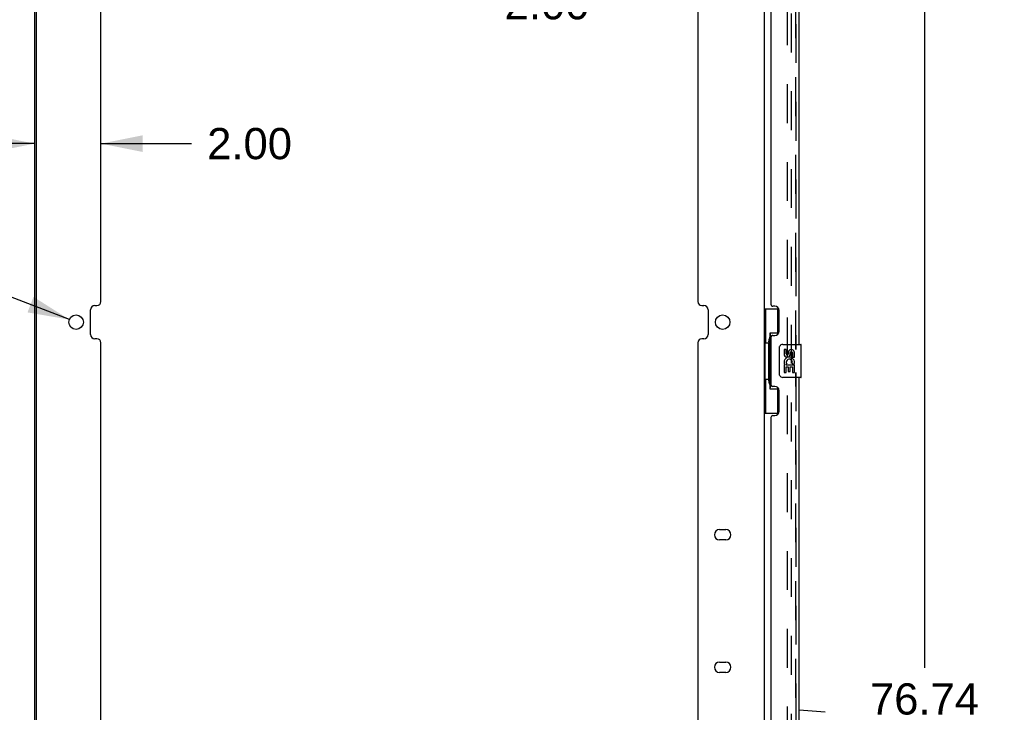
# Model space of a CAD drawing. Header units: inches. Extents: x 0 to 213, y 0 to 138.
# Tile 8 of 38: x 16 to 45, y 48 to 69. Entities that reach past the tile are written whole.
import ezdxf

# ---------------------------------------------------------------- set-up
doc = ezdxf.new("R2010")
doc.units = ezdxf.units.IN
doc.header["$LTSCALE"] = 11.736377
doc.header["$MEASUREMENT"] = 0
doc.linetypes.add('HIDDEN', pattern=[0.2, 0.1, -0.1])
doc.layers.get('0').update_dxf_attribs({"linetype": 'CONTINUOUS'})
for name, color, linetype in [('DEFAULT_2', 8, 'HIDDEN'), ('DIMENSIONS', 7, 'CONTINUOUS'), ('MASTER_DOOR_ASSEMBLY', 7, 'CONTINUOUS'), ('SLAVE_DOOR_ASSEMBLY', 7, 'CONTINUOUS')]:
    doc.layers.add(name, color=color, linetype=linetype)
doc.styles.get("Standard").update_dxf_attribs({"font": 'arial.ttf'})
doc.styles.add('TEXTSTYLE_1', font='gdt', dxfattribs={"width": 0.8})
doc.dimstyles.new('DIMSTYLE_1', dxfattribs={"dimtxt": 0.941421, "dimasz": 1.255227, "dimexe": 0.09, "dimexo": 0.07, "dimgap": 0.0375, "dimtad": 0, "dimtih": 1, "dimtoh": 1, "dimzin": 4, "dimdsep": 46, "dimtxsty": 'Standard', "dimblk": '_FILLED', "dimblk1": '_FILLED', "dimblk2": '_FILLED', "dimcen": 0.09, "dimazin": 1, "dimtfac": 1, "dimtdec": 3, "dimtofl": 0, "dimtmove": 0, "dimatfit": 3, "dimldrblk": '_FILLED', "dimfxl": 0, "dimtolj": 1, "dimtzin": 4, "dimarcsym": 0})
doc.dimstyles.new('DIMSTYLE_2', dxfattribs={"dimtxt": 0.941421, "dimasz": 1.255227, "dimexe": 0.09, "dimexo": 0.07, "dimgap": 0.09, "dimtad": 0, "dimtih": 1, "dimtoh": 1, "dimzin": 4, "dimdsep": 46, "dimtxsty": 'Standard', "dimblk": '_FILLED', "dimblk1": '_FILLED', "dimblk2": '_FILLED', "dimcen": 0.09, "dimazin": 1, "dimtfac": 1, "dimtdec": 3, "dimtofl": 0, "dimtmove": 0, "dimatfit": 1, "dimldrblk": '_FILLED', "dimfxl": 0, "dimtolj": 1, "dimtzin": 4, "dimarcsym": 0})

# ---------------------------------------------------------------- blocks, each defined once
blk = doc.blocks.new('_FILLED')
at = {"color": 0, "linetype": 'ByBlock'}
blk.add_solid([(0, 0), (-1, 0.2), (-1, -0.2)], dxfattribs=at)
blk = doc.blocks.new('*D4')
at = {"layer": 'DIMENSIONS', "color": 2, "linetype": 'Continuous'}
for p, q in [((39.682, 85.697), (43.957, 85.697)), ((42.828, 85.697), (42.828, 49.193)), ((42.828, 8.957), (42.828, 45.898)), ((39.682, 8.957), (43.957, 8.957))]:
    blk.add_line(p, q, dxfattribs=at)
at = {"layer": 'DIMENSIONS', "color": 2, "linetype": 'Continuous', "xscale": 1.2552274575, "yscale": 1.2552274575, "zscale": 1.2552274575}
for p, rotation in [((42.828, 85.697), 90), ((42.828, 8.957), 270)]:
    blk.add_blockref('_FILLED', p, dxfattribs=dict(at, rotation=rotation))
at = {"layer": 'DIMENSIONS', "color": 2, "linetype": 'Continuous', "insert": (42.828, 48.723), "char_height": 0.9414, "width": 4.81559, "attachment_point": 2, "line_spacing_factor": 0.9}
blk.add_mtext('76.74\\PDOORS', dxfattribs=at)
blk = doc.blocks.new('*D9')
at = {"layer": 'DIMENSIONS', "color": 2, "linetype": 'Continuous'}
for p, q in [((14.61, 60.631), (13.511, 60.631)), ((17.037, 59.698), (14.61, 60.631))]:
    blk.add_line(p, q, dxfattribs=at)
at = {"layer": 'DIMENSIONS', "color": 2, "linetype": 'Continuous', "xscale": 1.2552274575, "yscale": 1.2552274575, "zscale": 1.2552274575, "rotation": 338.9778630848}
blk.add_blockref('_FILLED', (17.037, 59.698), dxfattribs=at)
at = {"layer": 'DIMENSIONS', "color": 2, "linetype": 'Continuous', "insert": (13.041, 61.102), "char_height": 0.94142, "width": 3.08207, "attachment_point": 3, "line_spacing_factor": 0.9, "style": 'TEXTSTYLE_1'}
blk.add_mtext('{\\fgdt;n}\\fArial;.44\\Ptyp.', dxfattribs=at)
blk = doc.blocks.new('*D12')
at = {"layer": 'DIMENSIONS', "color": 2, "linetype": 'Continuous'}
for p, q in [((15.991, 65.007), (13.481, 65.007)), ((17.991, 65.007), (20.722, 65.007))]:
    blk.add_line(p, q, dxfattribs=at)
at = {"layer": 'DIMENSIONS', "color": 2, "linetype": 'Continuous', "xscale": 1.2552274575, "yscale": 1.2552274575, "zscale": 1.2552274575}
blk.add_blockref('_FILLED', (15.991, 65.007), dxfattribs=at)
at = {"layer": 'DIMENSIONS', "color": 2, "linetype": 'Continuous', "xscale": 1.2552274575, "yscale": 1.2552274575, "zscale": 1.2552274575, "rotation": 180}
blk.add_blockref('_FILLED', (17.991, 65.007), dxfattribs=at)
at = {"layer": 'DIMENSIONS', "color": 2, "linetype": 'Continuous', "insert": (21.193, 65.478), "char_height": 0.9414, "width": 2.55828, "attachment_point": 1, "line_spacing_factor": 0.9}
blk.add_mtext('2.00', dxfattribs=at)
blk = doc.blocks.new('*D13')
at = {"layer": 'DIMENSIONS', "color": 2, "linetype": 'Continuous'}
for p, q in [((35.991, 69.227), (33.195, 69.227)), ((37.991, 69.227), (40.502, 69.227))]:
    blk.add_line(p, q, dxfattribs=at)
at = {"layer": 'DIMENSIONS', "color": 2, "linetype": 'Continuous', "xscale": 1.2552274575, "yscale": 1.2552274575, "zscale": 1.2552274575}
blk.add_blockref('_FILLED', (35.991, 69.227), dxfattribs=at)
at = {"layer": 'DIMENSIONS', "color": 2, "linetype": 'Continuous', "xscale": 1.2552274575, "yscale": 1.2552274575, "zscale": 1.2552274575, "rotation": 180}
blk.add_blockref('_FILLED', (37.991, 69.227), dxfattribs=at)
at = {"layer": 'DIMENSIONS', "color": 2, "linetype": 'Continuous', "insert": (32.724, 69.698), "char_height": 0.9414, "width": 2.55828, "attachment_point": 3, "line_spacing_factor": 0.9}
blk.add_mtext('2.00', dxfattribs=at)

msp = doc.modelspace()

# ---------------------------------------------------------------- linework, layer by layer
at = {"color": 3, "linetype": 'Continuous'}
for p, q in [((15.991, 8.061), (15.991, 86.593)), ((16.043, 8.076), (16.043, 86.578)), ((37.991, 86.593), (37.991, 8.061)), ((17.991, 60.245), (17.991, 83.576)), ((35.991, 83.576), (35.991, 60.245)), ((17.679, 59.245), (17.679, 59.995)), ((17.804, 60.12), (17.866, 60.12)), ((36.116, 60.12), (36.178, 60.12)), ((36.303, 59.995), (36.303, 59.245)), ((17.866, 59.12), (17.804, 59.12)), ((36.178, 59.12), (36.116, 59.12)), ((17.991, 35.664), (17.991, 58.995)), ((35.991, 58.995), (35.991, 35.664)), ((36.647, 53.363), (36.835, 53.363)), ((36.835, 53.051), (36.647, 53.051)), ((36.647, 49.363), (36.835, 49.363)), ((36.835, 49.051), (36.647, 49.051))]:
    msp.add_line(p, q, dxfattribs=at)
for centre in [(17.241, 59.62), (36.741, 59.62)]:
    msp.add_circle(centre, 0.219, dxfattribs=at)
for centre, radius, start, end in [((17.804, 59.995), 0.125, 90, 180), ((17.866, 60.245), 0.125, 270, 360), ((36.116, 60.245), 0.125, 180, 270), ((36.178, 59.995), 0.125, 0, 90), ((17.804, 59.245), 0.125, 180, 270), ((17.866, 58.995), 0.125, 0, 90), ((36.116, 58.995), 0.125, 90, 180), ((36.178, 59.245), 0.125, 270, 360), ((36.647, 53.207), 0.156, 90, 270), ((36.835, 53.207), 0.156, 270, 90), ((36.647, 49.207), 0.156, 90, 270), ((36.835, 49.207), 0.156, 270, 90)]:
    msp.add_arc(centre, radius, start, end, dxfattribs=at)
at = {"layer": 'DEFAULT_2', "color": 8, "linetype": 'HIDDEN'}
for p, q in [((38.7, 9.291), (38.7, 85.364)), ((38.804, 85.364), (38.804, 9.291))]:
    msp.add_line(p, q, dxfattribs=at)
at = {"layer": 'MASTER_DOOR_ASSEMBLY', "color": 8, "linetype": 'HIDDEN'}
for p, q in [((38.945, 58.796), (38.945, 80.352)), ((38.945, 36.549), (38.945, 58.106))]:
    msp.add_line(p, q, dxfattribs=at)
at = {"layer": 'MASTER_DOOR_ASSEMBLY', "color": 3, "linetype": 'Continuous'}
for p, q in [((39.049, 58.951), (39.049, 80.197)), ((38.195, 78.99), (38.195, 60.158)), ((38.315, 60.098), (38.255, 60.098)), ((38.445, 59.348), (38.445, 59.968)), ((38.195, 59.158), (38.195, 57.743)), ((38.255, 59.218), (38.315, 59.218)), ((39.049, 36.704), (39.049, 57.951)), ((38.315, 57.683), (38.255, 57.683)), ((38.445, 56.933), (38.445, 57.553)), ((38.195, 56.743), (38.195, 37.911)), ((38.255, 56.803), (38.315, 56.803))]:
    msp.add_line(p, q, dxfattribs=at)
at = {"layer": 'MASTER_DOOR_ASSEMBLY', "color": 7, "linetype": 'Continuous'}
for p, q in [((37.991, 60.026), (38.432, 60.026)), ((38.03, 60.026), (38.03, 59.001)), ((38.395, 60.026), (38.395, 59.246)), ((38.168, 59.291), (38.168, 57.611)), ((38.395, 59.291), (38.168, 59.291)), ((38.009, 59.001), (38.009, 57.901)), ((38.009, 59.001), (38.131, 59.001)), ((38.131, 59.031), (38.131, 59.051)), ((38.131, 57.901), (38.131, 59.001)), ((38.455, 58.051), (38.455, 58.851)), ((38.554, 58.951), (39.094, 58.951)), ((39.109, 57.966), (39.109, 58.936)), ((38.592, 58.796), (38.592, 58.66)), ((38.655, 58.796), (38.592, 58.796)), ((38.655, 58.66), (38.655, 58.796)), ((38.72, 58.723), (38.72, 58.654)), ((38.781, 58.66), (38.781, 58.702)), ((38.844, 58.702), (38.844, 58.566)), ((38.844, 58.566), (38.906, 58.566)), ((38.906, 58.566), (38.906, 58.702)), ((38.592, 58.335), (38.592, 58.105)), ((38.61, 58.335), (38.592, 58.335)), ((38.645, 58.335), (38.672, 58.354)), ((38.645, 58.335), (38.906, 58.335)), ((38.655, 58.105), (38.655, 58.272)), ((38.655, 58.272), (38.72, 58.272)), ((38.72, 58.272), (38.72, 58.136)), ((38.781, 58.136), (38.781, 58.272)), ((38.781, 58.272), (38.844, 58.272)), ((38.836, 58.371), (38.894, 58.346)), ((38.844, 58.272), (38.844, 58.105)), ((38.906, 58.105), (38.906, 58.335)), ((39.094, 57.951), (38.554, 57.951)), ((38.592, 58.105), (38.655, 58.105)), ((38.72, 58.136), (38.781, 58.136)), ((38.844, 58.105), (38.906, 58.105)), ((38.009, 57.901), (38.131, 57.901)), ((38.03, 57.901), (38.03, 56.876)), ((38.131, 57.85), (38.131, 57.87)), ((38.395, 57.655), (38.395, 56.876)), ((38.168, 57.611), (38.395, 57.611)), ((37.991, 56.876), (38.432, 56.876)), ((39.837, 47.849), (39.049, 47.918))]:
    msp.add_line(p, q, dxfattribs=at)
for points in [[(38.168, 59.267), (38.169, 59.263), (38.169, 59.26), (38.17, 59.256), (38.171, 59.251), (38.173, 59.247), (38.175, 59.242), (38.178, 59.236), (38.18, 59.23), (38.184, 59.224), (38.188, 59.217), (38.192, 59.209), (38.197, 59.201), (38.202, 59.193), (38.204, 59.19)], [(38.455, 58.851), (38.455, 58.857), (38.455, 58.863), (38.456, 58.869), (38.458, 58.875), (38.459, 58.881), (38.461, 58.887)], [(38.461, 58.014), (38.459, 58.02), (38.458, 58.026), (38.456, 58.032), (38.455, 58.038), (38.455, 58.044), (38.455, 58.051)], [(38.204, 57.712), (38.202, 57.708), (38.197, 57.7), (38.192, 57.692), (38.188, 57.684), (38.184, 57.677), (38.18, 57.671), (38.178, 57.665), (38.175, 57.66), (38.173, 57.654), (38.171, 57.65), (38.17, 57.645), (38.169, 57.641), (38.169, 57.638), (38.168, 57.634)]]:
    msp.add_lwpolyline(points, dxfattribs=at)
at = {"layer": 'MASTER_DOOR_ASSEMBLY', "color": 3, "linetype": 'Continuous'}
for centre, radius, start, end in [((38.255, 60.158), 0.06, 180, 270), ((38.315, 59.968), 0.13, 0, 90), ((38.255, 59.158), 0.06, 90, 180), ((38.315, 59.348), 0.13, 270, 360), ((38.255, 57.743), 0.06, 180, 270), ((38.315, 57.553), 0.13, 0, 90), ((38.255, 56.743), 0.06, 90, 180), ((38.315, 56.933), 0.13, 270, 360)]:
    msp.add_arc(centre, radius, start, end, dxfattribs=at)
at = {"layer": 'MASTER_DOOR_ASSEMBLY', "color": 7, "linetype": 'Continuous'}
for centre, radius, start, end in [((38.554, 58.851), 0.1, 90, 158.7946), ((39.094, 58.936), 0.015, 0, 90), ((38.686, 58.66), 0.0943, 180, 360), ((38.749, 58.409), 0.157, 336.5966, 161.8791), ((38.686, 58.66), 0.0314, 180, 261.2295), ((38.749, 58.409), 0.0943, 336.5966, 215.1122), ((38.686, 58.665), 0.0362, 263.4285, 341.7628), ((38.812, 58.702), 0.0943, 68.6999, 167.4338), ((38.812, 58.702), 0.0314, 0, 180.0485), ((38.812, 58.702), 0.0943, 0, 68.6704), ((38.746, 58.408), 0.154, 161.4199, 206.1963), ((38.749, 58.409), 0.157, 205.737, 207.8532), ((38.554, 58.051), 0.1, 201.205, 270), ((39.094, 57.966), 0.015, 270, 360)]:
    msp.add_arc(centre, radius, start, end, dxfattribs=at)
for centre, start_param, end_param in [((38.236, 59.041), 0.699287, 1.51401), ((38.236, 59.041), -4.655602, -3.84088), ((38.236, 57.86), 0.699287, 1.51401), ((38.236, 57.86), -4.655602, -3.84088)]:
    msp.add_ellipse(centre, major_axis=(0, 0.18), ratio=0.579493, start_param=start_param, end_param=end_param, dxfattribs=at)
at = {"layer": 'SLAVE_DOOR_ASSEMBLY', "color": 8, "linetype": 'HIDDEN'}
for p, q in [((38.945, 80.352), (38.945, 58.796)), ((38.945, 58.106), (38.945, 36.549))]:
    msp.add_line(p, q, dxfattribs=at)

# ---------------------------------------------------------------- dimensions: what is measured, and where the dimension line sits
at = {"layer": 'DIMENSIONS', "color": 2, "linetype": 'Continuous'}
for base, p1, p2, picture, middle in [((17.991, 65.007), (15.991, 86.578), (17.991, 60.245), '*D12', (22.46, 65.002)), ((37.991, 69.227), (35.991, 60.245), (37.991, 86.593), '*D13', (31.433, 69.222))]:
    dim = msp.add_linear_dim(base=base, p1=p1, p2=p2, text='<>\\P[]', dimstyle='DIMSTYLE_1', dxfattribs=at)
    dim.commit()
    dim.dimension.update_dxf_attribs({"geometry": picture, "text_midpoint": middle, "dimtype": 160})
dim = msp.add_linear_dim(base=(42.828, 8.957), p1=(39.612, 85.697), p2=(39.612, 8.957), angle=270, text='<>\\PDOORS\\P[]', dimstyle='DIMSTYLE_1', dxfattribs=at)
dim.commit()
dim.dimension.update_dxf_attribs({"geometry": '*D4', "text_midpoint": (42.828, 47.546), "dimtype": 160})
dim = msp.add_diameter_dim_2p(p1=(17.037, 59.698), p2=(17.446, 59.541), text='%%c<>\\Ptyp.\\P[]', dimstyle='DIMSTYLE_2', override={"dimpost": '<>'}, dxfattribs=at)
dim.commit()
dim.dimension.update_dxf_attribs({"geometry": '*D9', "text_midpoint": (11.5, 59.925), "dimtype": 163})

doc.saveas('drawing.dxf')
